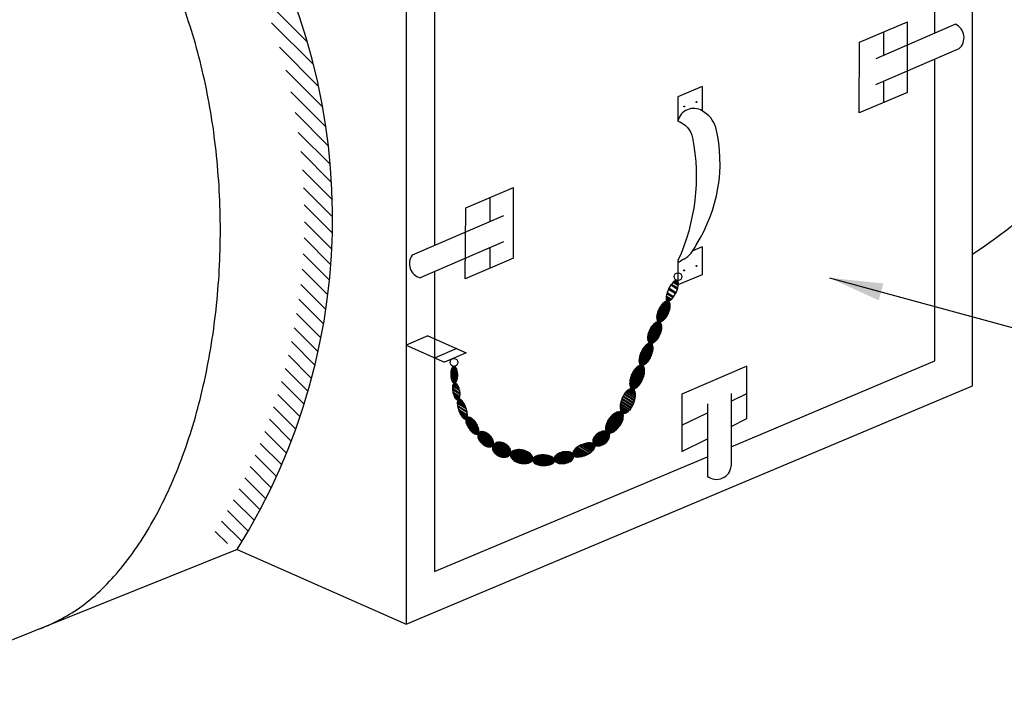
# Model space of a CAD drawing. Header units: inches. Extents: x 0.34 to 7.18, y 0.19 to 5.15.
# Tile 2 of 4: x 2.7 to 5, y 2.2 to 3.79. Entities that reach past the tile are written whole.
import ezdxf

# ---------------------------------------------------------------- set-up
doc = ezdxf.new("R2010")
doc.units = ezdxf.units.IN
doc.header["$MEASUREMENT"] = 0
for name, color, linetype in [('M-DETL-HEVY', 5, 'Continuous'), ('M-DETL-MEDM', 4, 'Continuous'), ('M-DETL-PATT', 8, 'Continuous'), ('M-DETL-TEXT', 2, 'Continuous')]:
    doc.layers.add(name, color=color, linetype=linetype)
doc.styles.add('Romans', font='romans.shx')
doc.dimstyles.new('VA-Lead', dxfattribs={"dimtxt": 0.09375, "dimasz": 0.125, "dimexe": 0.125, "dimexo": 0.03125, "dimgap": 0.02, "dimtad": 1, "dimdec": 5, "dimzin": 0, "dimdsep": 46, "dimlunit": 4, "dimtxsty": 'Romans', "dimcen": 0.125, "dimclrd": 256, "dimclre": 256, "dimclrt": 256, "dimadec": 0, "dimazin": 0, "dimtfac": 1, "dimtdec": 5, "dimtofl": 0, "dimtmove": 0, "dimatfit": 3, "dimfxl": 1, "dimfrac": 2, "dimtolj": 1, "dimtzin": 0, "dimlwd": -1, "dimlwe": -1, "dimarcsym": 0})

msp = doc.modelspace()

# ---------------------------------------------------------------- linework, layer by layer
at = {"layer": 'M-DETL-HEVY', "linetype": 'Continuous'}
for p, q in [((4.929, 2.9312), (4.929, 4.4983)), ((4.841, 3.7566), (4.841, 4.4016)), ((3.6044, 3.9406), (3.6044, 2.3735)), ((3.6704, 3.9088), (3.6704, 3.2596)), ((4.841, 2.9896), (4.841, 3.6959)), ((3.6704, 3.1988), (3.6704, 2.4968)), ((4.3645, 2.789), (4.841, 2.9896)), ((3.6044, 2.3735), (4.929, 2.9312)), ((3.6704, 2.4968), (4.3088, 2.7656)), ((3.2088, 2.548), (2.3539, 2.2047)), ((3.2088, 2.548), (3.6044, 2.3735))]:
    msp.add_line(p, q, dxfattribs=at)
for centre, radius, start, end in [((4.3171, 4.1768), 1.1195, 303.1297, 54.8484), ((1.9701, 3.3245), 1.4619, 327.9159, 33.2263)]:
    msp.add_arc(centre, radius, start, end, dxfattribs=at)
at = {"layer": 'M-DETL-MEDM', "linetype": 'Continuous'}
for p, q in [((4.665, 3.7359), (4.7772, 3.7832)), ((4.7772, 3.6178), (4.7772, 3.7832)), ((4.8893, 3.7775), (4.7027, 3.6968)), ((4.7221, 3.7039), (4.7221, 3.76)), ((4.6641, 3.5701), (4.665, 3.7359)), ((4.8973, 3.7203), (4.7024, 3.6359)), ((4.7221, 3.5946), (4.7221, 3.6432)), ((4.297, 3.6321), (4.2399, 3.608)), ((4.297, 3.6321), (4.297, 3.575)), ((4.7772, 3.6178), (4.6641, 3.5701)), ((4.2399, 3.608), (4.2399, 3.5509)), ((3.7434, 3.3478), (3.8556, 3.3952)), ((3.8556, 3.2298), (3.8556, 3.3952)), ((3.8005, 3.3159), (3.8005, 3.3719)), ((3.7425, 3.1821), (3.7434, 3.3478)), ((3.8315, 3.3293), (3.6182, 3.237)), ((3.8315, 3.2686), (3.6366, 3.1842)), ((3.8005, 3.2066), (3.8005, 3.2552)), ((4.297, 3.2566), (4.2748, 3.2473)), ((4.297, 3.2566), (4.297, 3.1914)), ((3.8556, 3.2298), (3.7425, 3.1821)), ((4.2537, 3.2277), (4.2399, 3.2192)), ((4.2399, 3.2245), (4.2399, 3.1674)), ((4.297, 3.1914), (4.2399, 3.1674)), ((3.655, 3.0483), (3.6044, 3.0264)), ((3.655, 3.0483), (3.7449, 3.0087)), ((3.6044, 3.0264), (3.6942, 2.9868)), ((3.7226, 3.0185), (3.672, 2.9966)), ((3.7449, 3.0087), (3.6942, 2.9868)), ((4.4016, 2.9775), (4.2493, 2.9122)), ((4.4016, 2.8547), (4.4016, 2.9775)), ((4.2493, 2.9122), (4.2493, 2.7774)), ((4.3645, 2.9135), (4.3645, 2.7438)), ((4.3645, 2.8953), (4.4016, 2.9133)), ((4.3088, 2.889), (4.3088, 2.7203)), ((4.2493, 2.8393), (4.3088, 2.8682)), ((4.3645, 2.8359), (4.4016, 2.8547)), ((4.2493, 2.7774), (4.3089, 2.8077))]:
    msp.add_line(p, q, dxfattribs=at)
for points in [[(3.1694, 3.2953, 0.027293), (3.1593, 3.4811), (3.1593, 3.4811, 0.028809), (3.1295, 3.6596), (3.1295, 3.6596, 0.032101), (3.081, 3.8242), (3.081, 3.8242, 0.037725), (3.0158, 3.9685), (3.0158, 3.9685, 0.046523), (2.9363, 4.0869), (2.9363, 4.0869, 0.059219), (2.8456, 4.1748), (2.8456, 4.1748, 0.07469), (2.7473, 4.229), (2.7473, 4.229, 0.086842), (2.645, 4.2473), (2.645, 4.2473, 0.022503), (2.6179, 4.246)], [(4.2399, 3.5509, -0.271591), (4.2743, 3.5115), (4.2743, 3.5115, -0.15544), (4.2399, 3.2245)], [(2.7468, 2.3625, 0.061244), (2.8456, 2.4159), (2.8456, 2.4159, 0.059219), (2.9363, 2.5038), (2.9363, 2.5038, 0.046523), (3.0158, 2.6222), (3.0158, 2.6222, 0.037725), (3.081, 2.7665), (3.081, 2.7665, 0.032101), (3.1295, 2.931), (3.1295, 2.931, 0.028809), (3.1593, 3.1096), (3.1593, 3.1096, 0.027293), (3.1694, 3.2953)]]:
    msp.add_lwpolyline(points, format="xyb", dxfattribs=at)
for centre, radius in [((4.2837, 3.5954), 0.0011), ((4.2546, 3.5852), 0.0011), ((4.2546, 3.2017), 0.0011), ((4.2837, 3.2119), 0.0011), ((4.2401, 3.1869), 0.00918), ((3.716, 2.9862), 0.00918)]:
    msp.add_circle(centre, radius, dxfattribs=at)
for centre, radius, start, end in [((4.8753, 3.7464), 0.0342, 310.1735, 65.7553), ((4.2769, 3.5427), 0.038, 58.1358, 167.5288), ((4.2628, 3.5144), 0.0695, 17.9388, 60.5287), ((3.9816, 3.4534), 0.357, 327.4272, 13.3638), ((4.2169, 3.2884), 0.071, 301.2942, 337.4817), ((3.646, 3.2171), 0.0342, 144.283, 254.0248), ((4.3305, 2.7467), 0.0342, 230.5853, 355.0793)]:
    msp.add_arc(centre, radius, start, end, dxfattribs=at)
at = {"layer": 'M-DETL-PATT', "linetype": 'Continuous'}
for p, q in [((3.3728, 3.7366), (3.266, 3.8433)), ((3.3728, 3.7366), (3.266, 3.8433)), ((3.3874, 3.6831), (3.2892, 3.7813)), ((3.3874, 3.6831), (3.2892, 3.7813)), ((3.3993, 3.6323), (3.3077, 3.7239)), ((3.3993, 3.6323), (3.3077, 3.7239)), ((3.4089, 3.5838), (3.3226, 3.6701)), ((3.4089, 3.5838), (3.3226, 3.6701)), ((3.4165, 3.5373), (3.3346, 3.6192)), ((3.4165, 3.5373), (3.3346, 3.6192)), ((3.4224, 3.4926), (3.3442, 3.5708)), ((3.4224, 3.4926), (3.3442, 3.5708)), ((3.4267, 3.4493), (3.3517, 3.5244)), ((3.4267, 3.4493), (3.3517, 3.5244)), ((3.4297, 3.4074), (3.3574, 3.4798)), ((3.4297, 3.4074), (3.3574, 3.4798)), ((3.4314, 3.3668), (3.3615, 3.4367)), ((3.4314, 3.3668), (3.3615, 3.4367)), ((3.432, 3.3273), (3.3643, 3.3951)), ((3.432, 3.3273), (3.3643, 3.3951)), ((3.4316, 3.2889), (3.3657, 3.3547)), ((3.4316, 3.2889), (3.3657, 3.3547)), ((3.4302, 3.2514), (3.366, 3.3156)), ((3.4302, 3.2514), (3.366, 3.3156)), ((3.4279, 3.2148), (3.3653, 3.2774)), ((3.4279, 3.2148), (3.3653, 3.2774)), ((3.4248, 3.179), (3.3635, 3.2403)), ((3.4248, 3.179), (3.3635, 3.2403)), ((3.4209, 3.144), (3.3608, 3.2041)), ((3.4209, 3.144), (3.3608, 3.2041)), ((3.4162, 3.1098), (3.3573, 3.1687)), ((3.4162, 3.1098), (3.3573, 3.1687)), ((3.4108, 3.0763), (3.353, 3.1341)), ((3.4108, 3.0763), (3.353, 3.1341)), ((3.4048, 3.0434), (3.3479, 3.1003)), ((3.4048, 3.0434), (3.3479, 3.1003)), ((3.3981, 3.0112), (3.3421, 3.0672)), ((3.3981, 3.0112), (3.3421, 3.0672)), ((3.3908, 2.9796), (3.3357, 3.0348)), ((3.3908, 2.9796), (3.3357, 3.0348)), ((3.3829, 2.9486), (3.3285, 3.003)), ((3.3829, 2.9486), (3.3285, 3.003)), ((3.3745, 2.9182), (3.3208, 2.9719)), ((3.3745, 2.9182), (3.3208, 2.9719)), ((3.3655, 2.8883), (3.3124, 2.9413)), ((3.3655, 2.8883), (3.3124, 2.9413)), ((3.3559, 2.8589), (3.3035, 2.9114)), ((3.3559, 2.8589), (3.3035, 2.9114)), ((3.3459, 2.8301), (3.294, 2.8819)), ((3.3459, 2.8301), (3.294, 2.8819)), ((3.3354, 2.8017), (3.284, 2.8531)), ((3.3354, 2.8017), (3.284, 2.8531)), ((3.3244, 2.7738), (3.2735, 2.8247)), ((3.3244, 2.7738), (3.2735, 2.8247)), ((3.3129, 2.7464), (3.2625, 2.7968)), ((3.3129, 2.7464), (3.2625, 2.7968)), ((3.301, 2.7195), (3.251, 2.7695)), ((3.301, 2.7195), (3.251, 2.7695)), ((3.2886, 2.6929), (3.239, 2.7426)), ((3.2886, 2.6929), (3.239, 2.7426)), ((3.2758, 2.6669), (3.2265, 2.7161)), ((3.2758, 2.6669), (3.2265, 2.7161)), ((3.2626, 2.6412), (3.2136, 2.6902)), ((3.2626, 2.6412), (3.2136, 2.6902)), ((3.2489, 2.616), (3.2002, 2.6646)), ((3.2489, 2.616), (3.2002, 2.6646)), ((3.2348, 2.5912), (3.1864, 2.6395)), ((3.2348, 2.5912), (3.1864, 2.6395)), ((3.2203, 2.5667), (3.1722, 2.6149)), ((3.2203, 2.5667), (3.1722, 2.6149)), ((3.1859, 2.5623), (3.1576, 2.5906)), ((3.1859, 2.5623), (3.1576, 2.5906))]:
    msp.add_line(p, q, dxfattribs=at)

# ---------------------------------------------------------------- meshes
at = {"layer": 'M-DETL-MEDM', "linetype": 'Continuous'}
mesh = msp.add_polyface(dxfattribs=at)
corners = [(4.2151, 3.1294), (4.2137, 3.1305), (4.2156, 3.1293), (4.2134, 3.1311), (4.2167, 3.129), (4.2129, 3.132), (4.2175, 3.1291), (4.2127, 3.1329), (4.2184, 3.1293), (4.2122, 3.1357), (4.2206, 3.1305), (4.2122, 3.1371), (4.2218, 3.1311), (4.2122, 3.1395), (4.2235, 3.1325), (4.2125, 3.1411), (4.2247, 3.1335), (4.2138, 3.1476), (4.2287, 3.1384), (4.2146, 3.1494), (4.23, 3.1399), (4.2178, 3.1579), (4.2344, 3.1476), (4.2189, 3.1597), (4.2355, 3.1494), (4.2233, 3.1674), (4.2388, 3.1579), (4.2246, 3.1689), (4.2395, 3.1597), (4.2286, 3.1738), (4.2408, 3.1662), (4.2299, 3.1748), (4.2411, 3.1678), (4.2316, 3.1762), (4.2411, 3.1702), (4.2327, 3.1768), (4.2411, 3.1716), (4.2349, 3.178), (4.2406, 3.1744), (4.2358, 3.1781), (4.2404, 3.1753), (4.2366, 3.1783), (4.24, 3.1762), (4.2377, 3.178), (4.2396, 3.1768), (4.2383, 3.1779), (4.2383, 3.1779)]
mesh.append_faces([[corners[k] for k in face] for face in [(0, 0, 2, 1), (1, 2, 4, 3), (3, 4, 6, 5), (5, 6, 8, 7), (7, 8, 10, 9), (9, 10, 12, 11), (11, 12, 14, 13), (13, 14, 16, 15), (15, 16, 18, 17), (17, 18, 20, 19), (19, 20, 22, 21), (21, 22, 24, 23), (23, 24, 26, 25), (25, 26, 28, 27), (27, 28, 30, 29), (29, 30, 32, 31), (31, 32, 34, 33), (33, 34, 36, 35), (35, 36, 38, 37), (37, 38, 40, 39), (39, 40, 42, 41), (41, 42, 44, 43), (43, 44, 46, 45)]], dxfattribs={"vtx0": -1, "vtx2": -1})
mesh = msp.add_polyface(dxfattribs=at)
corners = [(4.1947, 3.0812), (4.1929, 3.0825), (4.1952, 3.0811), (4.1923, 3.0835), (4.1968, 3.0807), (4.1917, 3.0844), (4.1976, 3.0807), (4.1913, 3.0857), (4.199, 3.0809), (4.1906, 3.0881), (4.2009, 3.0817), (4.1904, 3.0899), (4.2026, 3.0824), (4.1902, 3.0919), (4.2041, 3.0834), (4.1904, 3.0941), (4.2058, 3.0845), (4.1906, 3.0961), (4.2071, 3.0858), (4.191, 3.0985), (4.2088, 3.0874), (4.1914, 3.1002), (4.2099, 3.0887), (4.1921, 3.1027), (4.2115, 3.0907), (4.193, 3.1054), (4.213, 3.0929), (4.194, 3.1079), (4.2145, 3.0952), (4.1951, 3.1104), (4.2158, 3.0975), (4.1963, 3.1128), (4.217, 3.0999), (4.1976, 3.1151), (4.2181, 3.1024), (4.1991, 3.1173), (4.2191, 3.1049), (4.2006, 3.1196), (4.22, 3.1076), (4.2022, 3.1216), (4.2207, 3.1101), (4.2033, 3.1229), (4.2211, 3.1118), (4.2049, 3.1245), (4.2215, 3.1142), (4.2063, 3.1257), (4.2217, 3.1162), (4.208, 3.1269), (4.2218, 3.1184), (4.2095, 3.1279), (4.2217, 3.1204), (4.2112, 3.1286), (4.2215, 3.1222), (4.2131, 3.1294), (4.2208, 3.1246), (4.2145, 3.1295), (4.2204, 3.1259), (4.2153, 3.1296), (4.2198, 3.1268), (4.2169, 3.1292), (4.2192, 3.1278), (4.2174, 3.129), (4.2174, 3.129)]
mesh.append_faces([[corners[k] for k in face] for face in [(0, 0, 2, 1), (1, 2, 4, 3), (3, 4, 6, 5), (5, 6, 8, 7), (7, 8, 10, 9), (9, 10, 12, 11), (11, 12, 14, 13), (13, 14, 16, 15), (15, 16, 18, 17), (17, 18, 20, 19), (19, 20, 22, 21), (21, 22, 24, 23), (23, 24, 26, 25), (25, 26, 28, 27), (27, 28, 30, 29), (29, 30, 32, 31), (31, 32, 34, 33), (33, 34, 36, 35), (35, 36, 38, 37), (37, 38, 40, 39), (39, 40, 42, 41), (41, 42, 44, 43), (43, 44, 46, 45), (45, 46, 48, 47), (47, 48, 50, 49), (49, 50, 52, 51), (51, 52, 54, 53), (53, 54, 56, 55), (55, 56, 58, 57), (57, 58, 60, 59), (59, 60, 62, 61)]], dxfattribs={"vtx0": -1, "vtx2": -1})
mesh = msp.add_polyface(dxfattribs=at)
corners = [(4.1742, 3.0314), (4.1722, 3.0328), (4.1746, 3.0313), (4.1713, 3.0341), (4.1766, 3.0308), (4.1708, 3.0348), (4.1772, 3.0308), (4.1702, 3.0365), (4.1791, 3.031), (4.1694, 3.0386), (4.1807, 3.0316), (4.1691, 3.041), (4.1828, 3.0325), (4.1689, 3.0426), (4.184, 3.0332), (4.169, 3.0453), (4.1862, 3.0347), (4.169, 3.0469), (4.1873, 3.0356), (4.1695, 3.0499), (4.1894, 3.0376), (4.1697, 3.0512), (4.1902, 3.0385), (4.1706, 3.0543), (4.1922, 3.0409), (4.1713, 3.0565), (4.1934, 3.0428), (4.1725, 3.0596), (4.1952, 3.0455), (4.1733, 3.0617), (4.1962, 3.0474), (4.1749, 3.0646), (4.1978, 3.0504), (4.1759, 3.0665), (4.1986, 3.0525), (4.1777, 3.0693), (4.1998, 3.0555), (4.1789, 3.0712), (4.2004, 3.0578), (4.1809, 3.0735), (4.2013, 3.0608), (4.1817, 3.0745), (4.2015, 3.0622), (4.1838, 3.0764), (4.202, 3.0651), (4.1849, 3.0774), (4.2021, 3.0668), (4.1871, 3.0788), (4.2022, 3.0695), (4.1883, 3.0796), (4.202, 3.0711), (4.1904, 3.0804), (4.2016, 3.0735), (4.192, 3.0811), (4.2009, 3.0756), (4.1939, 3.0812), (4.2003, 3.0773), (4.1945, 3.0813), (4.1998, 3.078), (4.1964, 3.0808), (4.1989, 3.0793), (4.1968, 3.0807), (4.1968, 3.0807)]
mesh.append_faces([[corners[k] for k in face] for face in [(0, 0, 2, 1), (1, 2, 4, 3), (3, 4, 6, 5), (5, 6, 8, 7), (7, 8, 10, 9), (9, 10, 12, 11), (11, 12, 14, 13), (13, 14, 16, 15), (15, 16, 18, 17), (17, 18, 20, 19), (19, 20, 22, 21), (21, 22, 24, 23), (23, 24, 26, 25), (25, 26, 28, 27), (27, 28, 30, 29), (29, 30, 32, 31), (31, 32, 34, 33), (33, 34, 36, 35), (35, 36, 38, 37), (37, 38, 40, 39), (39, 40, 42, 41), (41, 42, 44, 43), (43, 44, 46, 45), (45, 46, 48, 47), (47, 48, 50, 49), (49, 50, 52, 51), (51, 52, 54, 53), (53, 54, 56, 55), (55, 56, 58, 57), (57, 58, 60, 59), (59, 60, 62, 61)]], dxfattribs={"vtx0": -1, "vtx2": -1})
mesh = msp.add_polyface(dxfattribs=at)
corners = [(4.1536, 2.9797), (4.1517, 2.981), (4.1541, 2.9796), (4.151, 2.9821), (4.1558, 2.9791), (4.1505, 2.9829), (4.1565, 2.9792), (4.15, 2.9844), (4.1581, 2.9794), (4.1493, 2.9868), (4.16, 2.9802), (4.1491, 2.989), (4.1618, 2.981), (4.1489, 2.9909), (4.1632, 2.982), (4.1491, 2.9934), (4.1652, 2.9834), (4.1492, 2.9953), (4.1665, 2.9846), (4.1497, 2.9981), (4.1684, 2.9865), (4.15, 2.9997), (4.1694, 2.9877), (4.1509, 3.0025), (4.1712, 2.99), (4.1517, 3.0052), (4.1726, 2.9922), (4.1528, 3.0081), (4.1743, 2.9948), (4.1538, 3.0105), (4.1755, 2.9971), (4.1553, 3.0133), (4.1769, 2.9999), (4.1565, 3.0156), (4.1779, 3.0024), (4.1581, 3.0182), (4.1791, 3.0052), (4.1596, 3.0205), (4.1799, 3.0079), (4.1614, 3.0227), (4.1807, 3.0107), (4.1624, 3.0239), (4.181, 3.0124), (4.1643, 3.0258), (4.1815, 3.0151), (4.1655, 3.027), (4.1817, 3.017), (4.1675, 3.0284), (4.1818, 3.0195), (4.1689, 3.0294), (4.1817, 3.0215), (4.1708, 3.0302), (4.1815, 3.0236), (4.1726, 3.031), (4.1807, 3.026), (4.1743, 3.0312), (4.1803, 3.0275), (4.1749, 3.0313), (4.1797, 3.0283), (4.1767, 3.0309), (4.179, 3.0294), (4.1771, 3.0308), (4.1771, 3.0308)]
mesh.append_faces([[corners[k] for k in face] for face in [(0, 0, 2, 1), (1, 2, 4, 3), (3, 4, 6, 5), (5, 6, 8, 7), (7, 8, 10, 9), (9, 10, 12, 11), (11, 12, 14, 13), (13, 14, 16, 15), (15, 16, 18, 17), (17, 18, 20, 19), (19, 20, 22, 21), (21, 22, 24, 23), (23, 24, 26, 25), (25, 26, 28, 27), (27, 28, 30, 29), (29, 30, 32, 31), (31, 32, 34, 33), (33, 34, 36, 35), (35, 36, 38, 37), (37, 38, 40, 39), (39, 40, 42, 41), (41, 42, 44, 43), (43, 44, 46, 45), (45, 46, 48, 47), (47, 48, 50, 49), (49, 50, 52, 51), (51, 52, 54, 53), (53, 54, 56, 55), (55, 56, 58, 57), (57, 58, 60, 59), (59, 60, 62, 61)]], dxfattribs={"vtx0": -1, "vtx2": -1})
mesh = msp.add_polyface(dxfattribs=at)
corners = [(3.7144, 2.9389), (3.7144, 2.9389), (3.7157, 2.9381), (3.7131, 2.9403), (3.7172, 2.9378), (3.7126, 2.941), (3.7175, 2.9379), (3.7117, 2.9424), (3.7186, 2.9382), (3.7112, 2.9434), (3.719, 2.9385), (3.7106, 2.9447), (3.7198, 2.939), (3.71, 2.9463), (3.7204, 2.9398), (3.7094, 2.9488), (3.7215, 2.9413), (3.7092, 2.9492), (3.7217, 2.9415), (3.7087, 2.9525), (3.7228, 2.9438), (3.7086, 2.9532), (3.7229, 2.9443), (3.7084, 2.9562), (3.7237, 2.9467), (3.7083, 2.9572), (3.7239, 2.9475), (3.7083, 2.9596), (3.7243, 2.9497), (3.7083, 2.9612), (3.7244, 2.9512), (3.7086, 2.9637), (3.7247, 2.9537), (3.7087, 2.9652), (3.7247, 2.9553), (3.7092, 2.9674), (3.7247, 2.9577), (3.7093, 2.9682), (3.7247, 2.9587), (3.7101, 2.9706), (3.7244, 2.9617), (3.7103, 2.9711), (3.7243, 2.9624), (3.7114, 2.9734), (3.7238, 2.9657), (3.7115, 2.9736), (3.7237, 2.9661), (3.7126, 2.9751), (3.723, 2.9686), (3.7132, 2.9759), (3.7224, 2.9702), (3.714, 2.9764), (3.7219, 2.9715), (3.7144, 2.9767), (3.7213, 2.9725), (3.7155, 2.977), (3.7205, 2.9739), (3.7159, 2.9771), (3.7199, 2.9746), (3.7159, 2.9771), (3.7186, 2.976), (3.7173, 2.9768), (3.7186, 2.976)]
mesh.append_faces([[corners[k] for k in face] for face in [(0, 0, 2, 1), (1, 2, 4, 3), (3, 4, 6, 5), (5, 6, 8, 7), (7, 8, 10, 9), (9, 10, 12, 11), (11, 12, 14, 13), (13, 14, 16, 15), (15, 16, 18, 17), (17, 18, 20, 19), (19, 20, 22, 21), (21, 22, 24, 23), (23, 24, 26, 25), (25, 26, 28, 27), (27, 28, 30, 29), (29, 30, 32, 31), (31, 32, 34, 33), (33, 34, 36, 35), (35, 36, 38, 37), (37, 38, 40, 39), (39, 40, 42, 41), (41, 42, 44, 43), (43, 44, 46, 45), (45, 46, 48, 47), (47, 48, 50, 49), (49, 50, 52, 51), (51, 52, 54, 53), (53, 54, 56, 55), (55, 56, 58, 57), (59, 58, 60, 61), (61, 60, 62, 62)]], dxfattribs={"vtx0": -1, "vtx2": -1})
mesh = msp.add_polyface(dxfattribs=at)
corners = [(4.1325, 2.9252), (4.1304, 2.9266), (4.1329, 2.9251), (4.1294, 2.928), (4.135, 2.9245), (4.1289, 2.9287), (4.1355, 2.9246), (4.1283, 2.9306), (4.1376, 2.9248), (4.1275, 2.9328), (4.1392, 2.9255), (4.1272, 2.9355), (4.1416, 2.9265), (4.1269, 2.9371), (4.1427, 2.9273), (4.1271, 2.9402), (4.1452, 2.929), (4.1271, 2.9418), (4.1462, 2.93), (4.1277, 2.9452), (4.1485, 2.9323), (4.1279, 2.9465), (4.1493, 2.9332), (4.1289, 2.95), (4.1515, 2.9359), (4.1295, 2.9523), (4.1527, 2.9379), (4.1309, 2.9558), (4.1547, 2.941), (4.1317, 2.9579), (4.1557, 2.943), (4.1334, 2.9613), (4.1574, 2.9464), (4.1344, 2.9632), (4.1582, 2.9485), (4.1364, 2.9664), (4.1596, 2.952), (4.1376, 2.9683), (4.1602, 2.9543), (4.1398, 2.9711), (4.1612, 2.9578), (4.1405, 2.972), (4.1614, 2.959), (4.1429, 2.9743), (4.162, 2.9625), (4.1439, 2.9753), (4.162, 2.964), (4.1464, 2.9769), (4.1621, 2.9672), (4.1475, 2.9777), (4.1619, 2.9688), (4.1499, 2.9787), (4.1616, 2.9715), (4.1515, 2.9794), (4.1608, 2.9737), (4.1536, 2.9797), (4.1602, 2.9756), (4.1541, 2.9797), (4.1597, 2.9762), (4.1562, 2.9792), (4.1587, 2.9777), (4.1565, 2.9791), (4.1565, 2.9791)]
mesh.append_faces([[corners[k] for k in face] for face in [(0, 0, 2, 1), (1, 2, 4, 3), (3, 4, 6, 5), (5, 6, 8, 7), (7, 8, 10, 9), (9, 10, 12, 11), (11, 12, 14, 13), (13, 14, 16, 15), (15, 16, 18, 17), (17, 18, 20, 19), (19, 20, 22, 21), (21, 22, 24, 23), (23, 24, 26, 25), (25, 26, 28, 27), (27, 28, 30, 29), (29, 30, 32, 31), (31, 32, 34, 33), (33, 34, 36, 35), (35, 36, 38, 37), (37, 38, 40, 39), (39, 40, 42, 41), (41, 42, 44, 43), (43, 44, 46, 45), (45, 46, 48, 47), (47, 48, 50, 49), (49, 50, 52, 51), (51, 52, 54, 53), (53, 54, 56, 55), (55, 56, 58, 57), (57, 58, 60, 59), (59, 60, 62, 61)]], dxfattribs={"vtx0": -1, "vtx2": -1})
mesh = msp.add_polyface(dxfattribs=at)
corners = [(3.7226, 2.8995), (3.721, 2.9008), (3.724, 2.8989), (3.7204, 2.9013), (3.7241, 2.8989), (3.719, 2.9029), (3.7254, 2.899), (3.7185, 2.9035), (3.7257, 2.8991), (3.7176, 2.9052), (3.7268, 2.8995), (3.7163, 2.9077), (3.7278, 2.9006), (3.7156, 2.9089), (3.7281, 2.9012), (3.7147, 2.912), (3.7291, 2.9031), (3.7135, 2.916), (3.7299, 2.9058), (3.7133, 2.9167), (3.73, 2.9064), (3.7126, 2.9231), (3.7304, 2.912), (3.7123, 2.9248), (3.7302, 2.9137), (3.7128, 2.9304), (3.7294, 2.9201), (3.7128, 2.931), (3.7292, 2.9208), (3.7136, 2.9337), (3.728, 2.9248), (3.7146, 2.9356), (3.7271, 2.9279), (3.7149, 2.9362), (3.7264, 2.9291), (3.716, 2.9373), (3.7251, 2.9316), (3.7171, 2.9378), (3.7242, 2.9333), (3.7173, 2.9379), (3.7238, 2.9339), (3.7173, 2.9379), (3.7224, 2.9355), (3.7186, 2.9379), (3.7217, 2.936), (3.7188, 2.9379), (3.7201, 2.9373)]
mesh.append_faces([[corners[k] for k in face] for face in [(0, 0, 2, 1), (1, 2, 4, 3), (3, 4, 6, 5), (5, 6, 8, 7), (7, 8, 10, 9), (9, 10, 12, 11), (11, 12, 14, 13), (13, 14, 16, 15), (15, 16, 18, 17), (17, 18, 20, 19), (19, 20, 22, 21), (21, 22, 24, 23), (23, 24, 26, 25), (25, 26, 28, 27), (27, 28, 30, 29), (29, 30, 32, 31), (31, 32, 34, 33), (33, 34, 36, 35), (35, 36, 38, 37), (37, 38, 40, 39), (41, 40, 42, 43), (43, 42, 44, 45), (45, 44, 46, 46)]], dxfattribs={"vtx0": -1, "vtx2": -1})
mesh = msp.add_polyface(dxfattribs=at)
corners = [(4.111, 2.8674), (4.1087, 2.8688), (4.1111, 2.8673), (4.1072, 2.8708), (4.1136, 2.8668), (4.107, 2.871), (4.1138, 2.8668), (4.106, 2.8736), (4.1163, 2.8672), (4.1054, 2.8753), (4.1176, 2.8677), (4.1048, 2.8788), (4.1205, 2.869), (4.1046, 2.8798), (4.1212, 2.8695), (4.1046, 2.8838), (4.1242, 2.8717), (4.1046, 2.8847), (4.1247, 2.8723), (4.1052, 2.8892), (4.1277, 2.8752), (4.1053, 2.8896), (4.1279, 2.8756), (4.1064, 2.8942), (4.1307, 2.8792), (4.1068, 2.8957), (4.1314, 2.8805), (4.1084, 2.9004), (4.1339, 2.8846), (4.1089, 2.9017), (4.1345, 2.8858), (4.111, 2.9061), (4.1366, 2.8903), (4.1116, 2.9074), (4.1371, 2.8916), (4.1141, 2.9115), (4.1387, 2.8962), (4.1148, 2.9128), (4.1391, 2.8978), (4.1176, 2.9164), (4.1402, 2.9023), (4.1178, 2.9167), (4.1403, 2.9028), (4.1208, 2.9197), (4.1409, 2.9072), (4.1213, 2.9202), (4.1409, 2.9081), (4.1243, 2.9224), (4.1409, 2.9122), (4.125, 2.9229), (4.1407, 2.9132), (4.1279, 2.9242), (4.1401, 2.9167), (4.1292, 2.9248), (4.1395, 2.9184), (4.1317, 2.9252), (4.1385, 2.921), (4.1319, 2.9252), (4.1383, 2.9212), (4.1344, 2.9246), (4.1368, 2.9231), (4.1345, 2.9246), (4.1345, 2.9246)]
mesh.append_faces([[corners[k] for k in face] for face in [(0, 0, 2, 1), (1, 2, 4, 3), (3, 4, 6, 5), (5, 6, 8, 7), (7, 8, 10, 9), (9, 10, 12, 11), (11, 12, 14, 13), (13, 14, 16, 15), (15, 16, 18, 17), (17, 18, 20, 19), (19, 20, 22, 21), (21, 22, 24, 23), (23, 24, 26, 25), (25, 26, 28, 27), (27, 28, 30, 29), (29, 30, 32, 31), (31, 32, 34, 33), (33, 34, 36, 35), (35, 36, 38, 37), (37, 38, 40, 39), (39, 40, 42, 41), (41, 42, 44, 43), (43, 44, 46, 45), (45, 46, 48, 47), (47, 48, 50, 49), (49, 50, 52, 51), (51, 52, 54, 53), (53, 54, 56, 55), (55, 56, 58, 57), (57, 58, 60, 59), (59, 60, 62, 61)]], dxfattribs={"vtx0": -1, "vtx2": -1})
mesh = msp.add_polyface(dxfattribs=at)
corners = [(3.7407, 2.8544), (3.7378, 2.8563), (3.7411, 2.8543), (3.7368, 2.8573), (3.7422, 2.8539), (3.7354, 2.8587), (3.7429, 2.854), (3.7345, 2.8599), (3.7438, 2.8542), (3.7325, 2.8628), (3.7452, 2.855), (3.7311, 2.8649), (3.7457, 2.8558), (3.7307, 2.8659), (3.7461, 2.8563), (3.7283, 2.8713), (3.747, 2.8596), (3.727, 2.874), (3.7472, 2.8614), (3.7265, 2.876), (3.7474, 2.863), (3.7244, 2.8836), (3.7468, 2.8697), (3.7243, 2.8844), (3.7467, 2.8705), (3.7237, 2.891), (3.7446, 2.8781), (3.7238, 2.8926), (3.744, 2.8801), (3.724, 2.8945), (3.7428, 2.8828), (3.725, 2.8977), (3.7404, 2.8882), (3.7253, 2.8982), (3.7399, 2.8892), (3.7259, 2.8991), (3.7385, 2.8912), (3.7273, 2.8999), (3.7365, 2.8942), (3.7273, 2.8999), (3.7357, 2.8954), (3.7282, 2.9), (3.7343, 2.8968), (3.7288, 2.9001), (3.7332, 2.8978), (3.73, 2.8998), (3.7304, 2.8997)]
mesh.append_faces([[corners[k] for k in face] for face in [(0, 0, 2, 1), (1, 2, 4, 3), (3, 4, 6, 5), (5, 6, 8, 7), (7, 8, 10, 9), (9, 10, 12, 11), (11, 12, 14, 13), (13, 14, 16, 15), (15, 16, 18, 17), (17, 18, 20, 19), (19, 20, 22, 21), (21, 22, 24, 23), (23, 24, 26, 25), (25, 26, 28, 27), (27, 28, 30, 29), (29, 30, 32, 31), (31, 32, 34, 33), (33, 34, 36, 35), (35, 36, 38, 37), (39, 38, 40, 41), (41, 40, 42, 43), (43, 42, 44, 45), (45, 44, 46, 46)]], dxfattribs={"vtx0": -1, "vtx2": -1})
mesh = msp.add_polyface(dxfattribs=at)
corners = [(3.762, 2.8207), (3.759, 2.8228), (3.7639, 2.8198), (3.7585, 2.8233), (3.765, 2.8193), (3.7564, 2.8252), (3.7666, 2.8189), (3.7552, 2.8265), (3.7682, 2.8185), (3.7533, 2.8287), (3.7697, 2.8185), (3.7529, 2.8292), (3.7701, 2.8185), (3.7505, 2.8325), (3.7718, 2.8193), (3.7505, 2.8325), (3.7718, 2.8193), (3.7484, 2.8359), (3.7731, 2.8206), (3.7481, 2.8364), (3.7732, 2.8208), (3.7468, 2.8391), (3.7739, 2.8223), (3.746, 2.8406), (3.774, 2.8233), (3.7449, 2.8439), (3.7744, 2.8256), (3.7448, 2.844), (3.7744, 2.8257), (3.744, 2.8475), (3.7742, 2.8289), (3.744, 2.8476), (3.7741, 2.8289), (3.7438, 2.8507), (3.7733, 2.8324), (3.7438, 2.8509), (3.7733, 2.8326), (3.7441, 2.8532), (3.7721, 2.8358), (3.7443, 2.8542), (3.7714, 2.8373), (3.7449, 2.8556), (3.7701, 2.84), (3.745, 2.8559), (3.7698, 2.8405), (3.7464, 2.8572), (3.7677, 2.8439), (3.7464, 2.8572), (3.7677, 2.844), (3.7464, 2.8572), (3.7653, 2.8473), (3.7481, 2.8579), (3.7649, 2.8477), (3.7485, 2.8579), (3.7629, 2.8499), (3.75, 2.858), (3.7618, 2.8512), (3.7515, 2.8576), (3.7597, 2.8531), (3.7532, 2.8572), (3.7591, 2.8536), (3.7543, 2.8566), (3.7562, 2.8557)]
mesh.append_faces([[corners[k] for k in face] for face in [(0, 0, 2, 1), (1, 2, 4, 3), (3, 4, 6, 5), (5, 6, 8, 7), (7, 8, 10, 9), (9, 10, 12, 11), (11, 12, 14, 13), (13, 14, 16, 15), (15, 16, 18, 17), (17, 18, 20, 19), (19, 20, 22, 21), (21, 22, 24, 23), (23, 24, 26, 25), (25, 26, 28, 27), (27, 28, 30, 29), (29, 30, 32, 31), (31, 32, 34, 33), (33, 34, 36, 35), (35, 36, 38, 37), (37, 38, 40, 39), (39, 40, 42, 41), (41, 42, 44, 43), (43, 44, 46, 45), (47, 46, 48, 49), (49, 48, 50, 51), (51, 50, 52, 53), (53, 52, 54, 55), (55, 54, 56, 57), (57, 56, 58, 59), (59, 58, 60, 61), (61, 60, 62, 62)]], dxfattribs={"vtx0": -1, "vtx2": -1})
mesh = msp.add_polyface(dxfattribs=at)
corners = [(4.0741, 2.8227), (4.0735, 2.8233), (4.0766, 2.8214), (4.0722, 2.8247), (4.0777, 2.8213), (4.0717, 2.8257), (4.0793, 2.821), (4.0711, 2.8272), (4.0807, 2.8212), (4.0707, 2.8296), (4.0836, 2.8216), (4.0704, 2.8315), (4.0853, 2.8222), (4.0705, 2.8337), (4.0877, 2.8231), (4.0706, 2.8358), (4.0895, 2.8241), (4.0712, 2.8382), (4.0917, 2.8254), (4.0717, 2.8403), (4.0935, 2.8268), (4.0725, 2.8425), (4.0954, 2.8282), (4.0733, 2.8447), (4.0972, 2.8299), (4.0749, 2.8477), (4.0996, 2.8323), (4.076, 2.8499), (4.1013, 2.8343), (4.0779, 2.8527), (4.1034, 2.8368), (4.0793, 2.8548), (4.1048, 2.8389), (4.0814, 2.8574), (4.1066, 2.8417), (4.083, 2.8593), (4.1078, 2.8439), (4.0855, 2.8617), (4.1093, 2.8469), (4.0872, 2.8634), (4.1102, 2.8491), (4.0891, 2.8648), (4.111, 2.8513), (4.0909, 2.8662), (4.1115, 2.8535), (4.0932, 2.8675), (4.112, 2.8558), (4.095, 2.8685), (4.1121, 2.8579), (4.0974, 2.8694), (4.1123, 2.8602), (4.0991, 2.87), (4.112, 2.862), (4.102, 2.8704), (4.1116, 2.8644), (4.1033, 2.8706), (4.1109, 2.8659), (4.105, 2.8704), (4.1105, 2.867), (4.1061, 2.8702), (4.1092, 2.8683), (4.1085, 2.8689), (4.1085, 2.8689)]
mesh.append_faces([[corners[k] for k in face] for face in [(0, 0, 2, 1), (1, 2, 4, 3), (3, 4, 6, 5), (5, 6, 8, 7), (7, 8, 10, 9), (9, 10, 12, 11), (11, 12, 14, 13), (13, 14, 16, 15), (15, 16, 18, 17), (17, 18, 20, 19), (19, 20, 22, 21), (21, 22, 24, 23), (23, 24, 26, 25), (25, 26, 28, 27), (27, 28, 30, 29), (29, 30, 32, 31), (31, 32, 34, 33), (33, 34, 36, 35), (35, 36, 38, 37), (37, 38, 40, 39), (39, 40, 42, 41), (41, 42, 44, 43), (43, 44, 46, 45), (45, 46, 48, 47), (47, 48, 50, 49), (49, 50, 52, 51), (51, 52, 54, 53), (53, 54, 56, 55), (55, 56, 58, 57), (57, 58, 60, 59), (59, 60, 62, 61)]], dxfattribs={"vtx0": -1, "vtx2": -1})
mesh = msp.add_polyface(dxfattribs=at)
corners = [(3.7884, 2.7916), (3.7846, 2.794), (3.7891, 2.7913), (3.7827, 2.7956), (3.7917, 2.79), (3.7811, 2.7969), (3.7928, 2.7897), (3.7793, 2.7988), (3.7952, 2.7889), (3.778, 2.8002), (3.7964, 2.7888), (3.7764, 2.8024), (3.7987, 2.7885), (3.7753, 2.8038), (3.7998, 2.7886), (3.7739, 2.8064), (3.8021, 2.7889), (3.7735, 2.807), (3.8026, 2.789), (3.7726, 2.8094), (3.8044, 2.7897), (3.7722, 2.8105), (3.805, 2.7902), (3.8063, 2.7912), (3.7718, 2.8126), (3.8063, 2.7912), (3.8069, 2.792), (3.7716, 2.8139), (3.8077, 2.7932), (3.7716, 2.8156), (3.8081, 2.7947), (3.7717, 2.8174), (3.8084, 2.7955), (3.7719, 2.8181), (3.8084, 2.7973), (3.7723, 2.8197), (3.8085, 2.799), (3.7732, 2.8209), (3.8082, 2.8003), (3.7737, 2.8217), (3.8078, 2.8024), (3.775, 2.8227), (3.8074, 2.8035), (3.7756, 2.8232), (3.8065, 2.8058), (3.7774, 2.8239), (3.8061, 2.8065), (3.7779, 2.824), (3.8047, 2.8091), (3.7802, 2.8242), (3.8036, 2.8105), (3.7813, 2.8243), (3.802, 2.8127), (3.7836, 2.8241), (3.8007, 2.8141), (3.7848, 2.8239), (3.7989, 2.816), (3.7872, 2.8232), (3.7973, 2.8173), (3.7883, 2.8229), (3.7954, 2.8188), (3.7909, 2.8216), (3.7916, 2.8213)]
mesh.append_faces([[corners[k] for k in face] for face in [(0, 0, 2, 1), (1, 2, 4, 3), (3, 4, 6, 5), (5, 6, 8, 7), (7, 8, 10, 9), (9, 10, 12, 11), (11, 12, 14, 13), (13, 14, 16, 15), (15, 16, 18, 17), (17, 18, 20, 19), (19, 20, 22, 21), (21, 22, 25, 24), (24, 23, 26, 27), (27, 26, 28, 29), (29, 28, 30, 31), (31, 30, 32, 33), (33, 32, 34, 35), (35, 34, 36, 37), (37, 36, 38, 39), (39, 38, 40, 41), (41, 40, 42, 43), (43, 42, 44, 45), (45, 44, 46, 47), (47, 46, 48, 49), (49, 48, 50, 51), (51, 50, 52, 53), (53, 52, 54, 55), (55, 54, 56, 57), (57, 56, 58, 59), (59, 58, 60, 61), (61, 60, 62, 62)]], dxfattribs={"vtx0": -1, "vtx2": -1})
mesh = msp.add_polyface(dxfattribs=at)
corners = [(4.0444, 2.7934), (4.0442, 2.7937), (4.0467, 2.7921), (4.0425, 2.7954), (4.0489, 2.7915), (4.0422, 2.796), (4.0502, 2.7911), (4.0413, 2.7978), (4.0523, 2.791), (4.0411, 2.7987), (4.0537, 2.7909), (4.0408, 2.8005), (4.0558, 2.7911), (4.0408, 2.8016), (4.0574, 2.7913), (4.0409, 2.804), (4.0602, 2.7921), (4.0411, 2.8047), (4.061, 2.7923), (4.0419, 2.8075), (4.0641, 2.7937), (4.0423, 2.8083), (4.0651, 2.7942), (4.0435, 2.8108), (4.0677, 2.7958), (4.0442, 2.8118), (4.0689, 2.7965), (4.0457, 2.8139), (4.071, 2.7982), (4.0468, 2.8151), (4.0723, 2.7993), (4.0487, 2.8171), (4.0742, 2.8013), (4.0501, 2.8182), (4.0754, 2.8026), (4.0522, 2.82), (4.0768, 2.8047), (4.0533, 2.8207), (4.0775, 2.8056), (4.0559, 2.8223), (4.0787, 2.8082), (4.057, 2.8228), (4.0791, 2.809), (4.06, 2.8241), (4.0799, 2.8118), (4.0608, 2.8244), (4.0801, 2.8124), (4.0636, 2.8251), (4.0802, 2.8148), (4.0652, 2.8253), (4.0803, 2.816), (4.0673, 2.8256), (4.0799, 2.8178), (4.0687, 2.8255), (4.0797, 2.8186), (4.0709, 2.8254), (4.0788, 2.8204), (4.0785, 2.8211), (4.0721, 2.825), (4.0785, 2.8211), (4.0768, 2.8228), (4.0743, 2.8244), (4.0766, 2.823)]
mesh.append_faces([[corners[k] for k in face] for face in [(0, 0, 2, 1), (1, 2, 4, 3), (3, 4, 6, 5), (5, 6, 8, 7), (7, 8, 10, 9), (9, 10, 12, 11), (11, 12, 14, 13), (13, 14, 16, 15), (15, 16, 18, 17), (17, 18, 20, 19), (19, 20, 22, 21), (21, 22, 24, 23), (23, 24, 26, 25), (25, 26, 28, 27), (27, 28, 30, 29), (29, 30, 32, 31), (31, 32, 34, 33), (33, 34, 36, 35), (35, 36, 38, 37), (37, 38, 40, 39), (39, 40, 42, 41), (41, 42, 44, 43), (43, 44, 46, 45), (45, 46, 48, 47), (47, 48, 50, 49), (49, 50, 52, 51), (51, 52, 54, 53), (53, 54, 56, 55), (55, 56, 59, 58), (58, 57, 60, 61), (61, 60, 62, 62)]], dxfattribs={"vtx0": -1, "vtx2": -1})
mesh = msp.add_polyface(dxfattribs=at)
corners = [(3.8162, 2.7698), (3.8157, 2.7702), (3.8202, 2.7675), (3.8127, 2.7727), (3.8229, 2.7663), (3.812, 2.7734), (3.8244, 2.7657), (3.81, 2.7756), (3.8271, 2.765), (3.8093, 2.7767), (3.8288, 2.7646), (3.8079, 2.7789), (3.8314, 2.7643), (3.8075, 2.7798), (3.8327, 2.7642), (3.8064, 2.7824), (3.8355, 2.7644), (3.8063, 2.7833), (3.8367, 2.7644), (3.8058, 2.7861), (3.8396, 2.7652), (3.8058, 2.7868), (3.8403, 2.7654), (3.806, 2.7892), (3.8425, 2.7665), (3.8064, 2.7902), (3.8437, 2.7671), (3.807, 2.792), (3.8452, 2.7683), (3.807, 2.792), (3.846, 2.769), (3.8076, 2.7929), (3.8471, 2.7707), (3.8087, 2.7945), (3.8477, 2.7715), (3.8095, 2.7952), (3.8484, 2.7733), (3.811, 2.7965), (3.8487, 2.7744), (3.8122, 2.7971), (3.8489, 2.7768), (3.8144, 2.7982), (3.8489, 2.7775), (3.8151, 2.7984), (3.8484, 2.7803), (3.818, 2.7991), (3.8483, 2.7812), (3.8192, 2.7992), (3.8472, 2.7837), (3.822, 2.7994), (3.8468, 2.7847), (3.8233, 2.7993), (3.8454, 2.7869), (3.8259, 2.799), (3.8447, 2.788), (3.8277, 2.7986), (3.8427, 2.7902), (3.8303, 2.7979), (3.842, 2.7909), (3.8318, 2.7972), (3.839, 2.7933), (3.8345, 2.7961), (3.8385, 2.7938)]
mesh.append_faces([[corners[k] for k in face] for face in [(0, 0, 2, 1), (1, 2, 4, 3), (3, 4, 6, 5), (5, 6, 8, 7), (7, 8, 10, 9), (9, 10, 12, 11), (11, 12, 14, 13), (13, 14, 16, 15), (15, 16, 18, 17), (17, 18, 20, 19), (19, 20, 22, 21), (21, 22, 24, 23), (23, 24, 26, 25), (25, 26, 28, 27), (29, 28, 30, 31), (31, 30, 32, 33), (33, 32, 34, 35), (35, 34, 36, 37), (37, 36, 38, 39), (39, 38, 40, 41), (41, 40, 42, 43), (43, 42, 44, 45), (45, 44, 46, 47), (47, 46, 48, 49), (49, 48, 50, 51), (51, 50, 52, 53), (53, 52, 54, 55), (55, 54, 56, 57), (57, 56, 58, 59), (59, 58, 60, 61), (61, 60, 62, 62)]], dxfattribs={"vtx0": -1, "vtx2": -1})
mesh = msp.add_polyface(dxfattribs=at)
corners = [(3.9976, 2.7667), (3.9956, 2.7681), (3.9983, 2.7665), (3.9946, 2.7696), (4.0015, 2.7654), (3.9943, 2.7701), (4.0021, 2.7653), (3.9938, 2.7721), (4.0056, 2.7648), (3.9937, 2.7725), (4.006, 2.7648), (3.994, 2.7748), (4.01, 2.765), (3.994, 2.7749), (4.01, 2.765), (3.9952, 2.7776), (4.0144, 2.7657), (3.9957, 2.7786), (4.0159, 2.7661), (3.9974, 2.7811), (4.0199, 2.7672), (3.998, 2.782), (4.0212, 2.7677), (4.0005, 2.7846), (4.0253, 2.7692), (4.0012, 2.7852), (4.0262, 2.7697), (4.0045, 2.7878), (4.0304, 2.7718), (4.0046, 2.788), (4.0306, 2.7719), (4.0093, 2.7909), (4.0352, 2.7748), (4.0095, 2.791), (4.0354, 2.7749), (4.0137, 2.7931), (4.0387, 2.7776), (4.0146, 2.7935), (4.0393, 2.7782), (4.0187, 2.7951), (4.0419, 2.7807), (4.0199, 2.7956), (4.0425, 2.7816), (4.024, 2.7967), (4.0442, 2.7841), (4.0254, 2.7971), (4.0447, 2.7852), (4.0298, 2.7978), (4.0458, 2.7879), (4.0299, 2.7978), (4.0459, 2.7879), (4.0339, 2.7979), (4.0462, 2.7903), (4.0343, 2.7979), (4.0461, 2.7906), (4.0456, 2.7926), (4.0378, 2.7975), (4.0456, 2.7926), (4.0453, 2.7931), (4.0384, 2.7974), (4.0442, 2.7946), (4.0416, 2.7963), (4.0423, 2.796)]
mesh.append_faces([[corners[k] for k in face] for face in [(0, 0, 2, 1), (1, 2, 4, 3), (3, 4, 6, 5), (5, 6, 8, 7), (7, 8, 10, 9), (9, 10, 12, 11), (11, 12, 14, 13), (13, 14, 16, 15), (15, 16, 18, 17), (17, 18, 20, 19), (19, 20, 22, 21), (21, 22, 24, 23), (23, 24, 26, 25), (25, 26, 28, 27), (27, 28, 30, 29), (29, 30, 32, 31), (31, 32, 34, 33), (33, 34, 36, 35), (35, 36, 38, 37), (37, 38, 40, 39), (39, 40, 42, 41), (41, 42, 44, 43), (43, 44, 46, 45), (45, 46, 48, 47), (47, 48, 50, 49), (49, 50, 52, 51), (51, 52, 54, 53), (53, 54, 57, 56), (56, 55, 58, 59), (59, 58, 60, 61), (61, 60, 62, 62)]], dxfattribs={"vtx0": -1, "vtx2": -1})
mesh = msp.add_polyface(dxfattribs=at)
corners = [(3.8564, 2.7568), (3.8562, 2.757), (3.8602, 2.7545), (3.853, 2.7596), (3.8638, 2.7529), (3.8526, 2.7601), (3.8652, 2.7523), (3.8504, 2.7628), (3.8692, 2.7511), (3.8501, 2.7633), (3.8704, 2.7507), (3.8484, 2.7664), (3.8751, 2.7499), (3.8483, 2.7667), (3.8757, 2.7498), (3.8478, 2.7692), (3.8795, 2.7495), (3.8478, 2.7701), (3.8811, 2.7494), (3.848, 2.7721), (3.8842, 2.7497), (3.848, 2.7721), (3.8855, 2.7498), (3.8483, 2.7728), (3.8884, 2.7504), (3.8491, 2.7748), (3.8898, 2.7507), (3.8498, 2.7755), (3.8919, 2.7516), (3.851, 2.777), (3.8937, 2.7523), (3.8523, 2.7779), (3.8957, 2.7537), (3.8544, 2.7793), (3.8971, 2.7546), (3.8561, 2.78), (3.8983, 2.7561), (3.8582, 2.7809), (3.8989, 2.7568), (3.8596, 2.7812), (3.8997, 2.7588), (3.8625, 2.7818), (3.9, 2.7595), (3.8638, 2.7819), (3.9002, 2.7615), (3.8669, 2.7822), (3.9003, 2.7624), (3.8685, 2.7821), (3.8997, 2.7649), (3.8723, 2.7818), (3.8996, 2.7652), (3.8729, 2.7817), (3.898, 2.7683), (3.8777, 2.7809), (3.8977, 2.7688), (3.8788, 2.7805), (3.8954, 2.7715), (3.8828, 2.7793), (3.895, 2.772), (3.8842, 2.7787), (3.8918, 2.7746), (3.8878, 2.7771), (3.8916, 2.7748)]
mesh.append_faces([[corners[k] for k in face] for face in [(0, 0, 2, 1), (1, 2, 4, 3), (3, 4, 6, 5), (5, 6, 8, 7), (7, 8, 10, 9), (9, 10, 12, 11), (11, 12, 14, 13), (13, 14, 16, 15), (15, 16, 18, 17), (17, 18, 20, 19), (21, 20, 22, 23), (23, 22, 24, 25), (25, 24, 26, 27), (27, 26, 28, 29), (29, 28, 30, 31), (31, 30, 32, 33), (33, 32, 34, 35), (35, 34, 36, 37), (37, 36, 38, 39), (39, 38, 40, 41), (41, 40, 42, 43), (43, 42, 44, 45), (45, 44, 46, 47), (47, 46, 48, 49), (49, 48, 50, 51), (51, 50, 52, 53), (53, 52, 54, 55), (55, 54, 56, 57), (57, 56, 58, 59), (59, 58, 60, 61), (61, 60, 62, 62)]], dxfattribs={"vtx0": -1, "vtx2": -1})
mesh = msp.add_polyface(dxfattribs=at)
corners = [(3.9071, 2.7491), (3.9039, 2.7512), (3.9079, 2.7487), (3.9026, 2.7525), (3.9109, 2.7474), (3.9012, 2.7539), (3.9126, 2.7469), (3.9007, 2.755), (3.9149, 2.7462), (3.9002, 2.7559), (3.9163, 2.7459), (3.8999, 2.7577), (3.9201, 2.7452), (3.8998, 2.7582), (3.9208, 2.7452), (3.9003, 2.7603), (3.9253, 2.7448), (3.9003, 2.7604), (3.9255, 2.7448), (3.9015, 2.7623), (3.9297, 2.7449), (3.9019, 2.7627), (3.9306, 2.7449), (3.9044, 2.7648), (3.9357, 2.7454), (3.9045, 2.7649), (3.9359, 2.7455), (3.9074, 2.7665), (3.9399, 2.7464), (3.9077, 2.7667), (3.9403, 2.7465), (3.9112, 2.768), (3.9438, 2.7478), (3.9116, 2.7681), (3.9441, 2.748), (3.9157, 2.7691), (3.947, 2.7496), (3.9158, 2.7691), (3.9471, 2.7497), (3.9209, 2.7697), (3.9496, 2.7519), (3.9218, 2.7697), (3.95, 2.7522), (3.9261, 2.7697), (3.9512, 2.7542), (3.9262, 2.7697), (3.9512, 2.7542), (3.9517, 2.7564), (3.9307, 2.7694), (3.9517, 2.7564), (3.9516, 2.7568), (3.9315, 2.7693), (3.9514, 2.7586), (3.9353, 2.7686), (3.9509, 2.7595), (3.9367, 2.7683), (3.9503, 2.7606), (3.9389, 2.7677), (3.9489, 2.762), (3.9406, 2.7671), (3.9476, 2.7633), (3.9436, 2.7658), (3.9444, 2.7655)]
mesh.append_faces([[corners[k] for k in face] for face in [(0, 0, 2, 1), (1, 2, 4, 3), (3, 4, 6, 5), (5, 6, 8, 7), (7, 8, 10, 9), (9, 10, 12, 11), (11, 12, 14, 13), (13, 14, 16, 15), (15, 16, 18, 17), (17, 18, 20, 19), (19, 20, 22, 21), (21, 22, 24, 23), (23, 24, 26, 25), (25, 26, 28, 27), (27, 28, 30, 29), (29, 30, 32, 31), (31, 32, 34, 33), (33, 34, 36, 35), (35, 36, 38, 37), (37, 38, 40, 39), (39, 40, 42, 41), (41, 42, 44, 43), (43, 44, 46, 45), (45, 46, 49, 48), (48, 47, 50, 51), (51, 50, 52, 53), (53, 52, 54, 55), (55, 54, 56, 57), (57, 56, 58, 59), (59, 58, 60, 61), (61, 60, 62, 62)]], dxfattribs={"vtx0": -1, "vtx2": -1})
mesh = msp.add_polyface(dxfattribs=at)
corners = [(3.9558, 2.7525), (3.9534, 2.7544), (3.9591, 2.7509), (3.953, 2.7547), (3.9593, 2.7508), (3.9515, 2.7567), (3.9625, 2.7499), (3.9514, 2.7568), (3.9628, 2.7498), (3.9507, 2.7591), (3.9664, 2.7493), (3.9506, 2.7592), (3.9666, 2.7493), (3.9506, 2.7617), (3.9705, 2.7493), (3.9507, 2.7621), (3.9713, 2.7493), (3.9513, 2.7641), (3.9745, 2.7497), (3.9518, 2.7649), (3.976, 2.7499), (3.9531, 2.7672), (3.9796, 2.7508), (3.9536, 2.7677), (3.9805, 2.751), (3.9556, 2.7698), (3.9839, 2.7523), (3.9563, 2.7704), (3.9849, 2.7527), (3.9587, 2.7721), (3.9877, 2.7542), (3.9593, 2.7725), (3.9883, 2.7545), (3.9621, 2.7739), (3.9906, 2.7562), (3.9631, 2.7743), (3.9914, 2.7568), (3.9665, 2.7756), (3.9934, 2.7589), (3.9674, 2.7758), (3.9939, 2.7594), (3.971, 2.7767), (3.9952, 2.7617), (3.9725, 2.7769), (3.9957, 2.7625), (3.9757, 2.7773), (3.9963, 2.7645), (3.9765, 2.7773), (3.9964, 2.7649), (3.9804, 2.7773), (3.9963, 2.7674), (3.9963, 2.7675), (3.9805, 2.7773), (3.9963, 2.7675), (3.9955, 2.7698), (3.9842, 2.7768), (3.9955, 2.7699), (3.9845, 2.7767), (3.994, 2.7719), (3.9877, 2.7758), (3.9936, 2.7722), (3.9879, 2.7757), (3.9912, 2.7742)]
mesh.append_faces([[corners[k] for k in face] for face in [(0, 0, 2, 1), (1, 2, 4, 3), (3, 4, 6, 5), (5, 6, 8, 7), (7, 8, 10, 9), (9, 10, 12, 11), (11, 12, 14, 13), (13, 14, 16, 15), (15, 16, 18, 17), (17, 18, 20, 19), (19, 20, 22, 21), (21, 22, 24, 23), (23, 24, 26, 25), (25, 26, 28, 27), (27, 28, 30, 29), (29, 30, 32, 31), (31, 32, 34, 33), (33, 34, 36, 35), (35, 36, 38, 37), (37, 38, 40, 39), (39, 40, 42, 41), (41, 42, 44, 43), (43, 44, 46, 45), (45, 46, 48, 47), (47, 48, 50, 49), (49, 50, 53, 52), (52, 51, 54, 55), (55, 54, 56, 57), (57, 56, 58, 59), (59, 58, 60, 61), (61, 60, 62, 62)]], dxfattribs={"vtx0": -1, "vtx2": -1})

# ---------------------------------------------------------------- leaders
at = {"layer": 'M-DETL-TEXT'}
msp.add_leader([(4.5947, 3.1841), (5.3966, 2.9655), (5.5216, 2.9655)], dimstyle='VA-Lead', override={"dimtad": 0}, dxfattribs=at)

doc.saveas('drawing.dxf')
